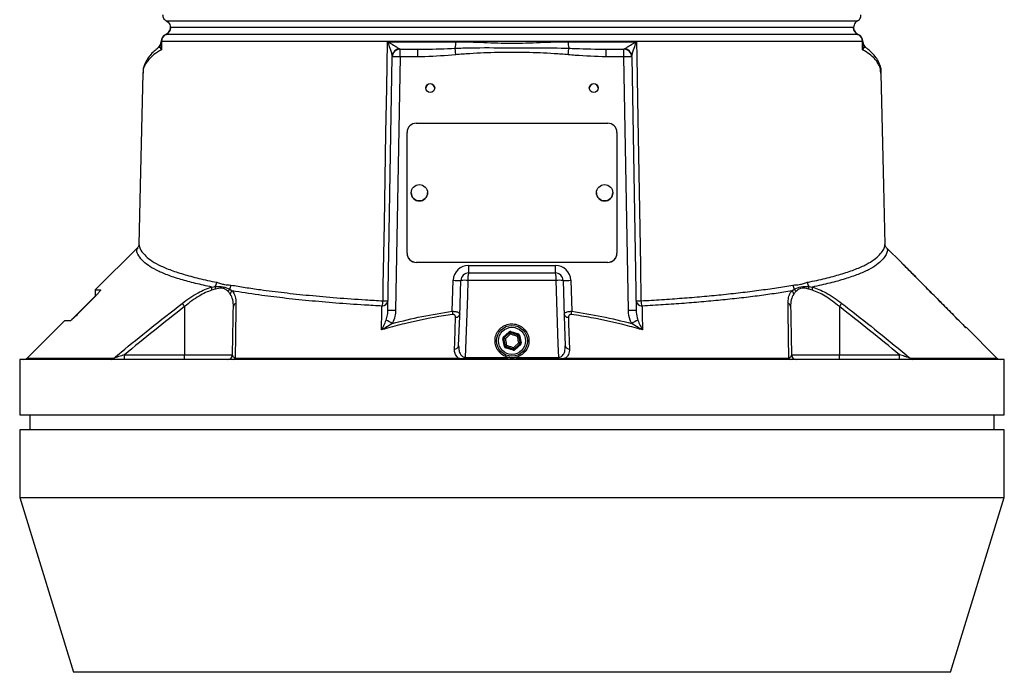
# Model space of a CAD drawing. Header units: millimetres. Extents: x 1168 to 1858, y 830 to 2111.
# Tile 4 of 5: x 1354 to 1673, y 1600 to 1811. Entities that reach past the tile are written whole.
import ezdxf

# ---------------------------------------------------------------- set-up
doc = ezdxf.new("R2010")
doc.units = ezdxf.units.MM

msp = doc.modelspace()

# ---------------------------------------------------------------- linework, layer by layer
at = {"color": 7, "linetype": 'Continuous', "lineweight": 25}
for p, q in [((1401.45, 1810.75), (1625.47, 1810.75)), ((1401.39, 1806.34), (1401.31, 1806.32)), ((1402.69, 1807.95), (1402.77, 1808.51)), ((1402.77, 1808.54), (1402.77, 1808.51)), ((1624.15, 1808.54), (1624.15, 1808.51)), ((1624.15, 1808.51), (1624.24, 1807.95)), ((1625.61, 1806.32), (1625.53, 1806.34)), ((1399.77, 1802.59), (1399.77, 1804.01)), ((1627.15, 1804.01), (1627.15, 1802.59)), ((1398.76, 1801.97), (1398.7, 1801.93)), ((1477.18, 1799.06), (1477.18, 1801.51)), ((1477.18, 1801.51), (1483, 1801.51)), ((1483, 1799.06), (1483, 1801.51)), ((1543.93, 1799.06), (1543.93, 1801.51)), ((1543.93, 1801.51), (1549.74, 1801.51)), ((1549.74, 1799.06), (1549.74, 1801.51)), ((1473.25, 1716.86), (1474.68, 1799.06)), ((1477.18, 1799.06), (1475.75, 1716.86)), ((1483, 1799.06), (1477.18, 1799.06)), ((1549.74, 1799.06), (1543.93, 1799.06)), ((1551.17, 1716.86), (1549.74, 1799.06)), ((1552.24, 1799.06), (1553.67, 1716.86)), ((1393.93, 1794.25), (1393.9, 1793.8)), ((1632.93, 1793.62), (1632.91, 1793.84)), ((1482.46, 1777.53), (1544.46, 1777.53)), ((1479.46, 1735.44), (1479.46, 1774.53)), ((1547.46, 1774.53), (1547.46, 1735.44)), ((1480.81, 1754.99), (1480.81, 1754.99)), ((1486.11, 1754.99), (1486.11, 1754.99)), ((1540.81, 1754.99), (1540.81, 1754.99)), ((1546.11, 1754.99), (1546.11, 1754.99)), ((1392.26, 1737.31), (1378.46, 1723.51)), ((1479.46, 1735.43), (1479.46, 1735.44)), ((1547.46, 1735.43), (1547.46, 1735.44)), ((1634.21, 1738.12), (1634.2, 1738.19)), ((1639.71, 1732.27), (1634.67, 1737.31)), ((1544.46, 1732.44), (1482.46, 1732.44)), ((1482.46, 1732.43), (1482.46, 1732.44)), ((1544.46, 1732.43), (1482.46, 1732.43)), ((1544.46, 1732.43), (1544.46, 1732.44)), ((1499.42, 1731.47), (1499.42, 1729.01)), ((1499.42, 1731.47), (1527.5, 1731.47)), ((1499.42, 1729.01), (1527.5, 1729.01)), ((1527.5, 1731.47), (1527.5, 1729.01)), ((1494.07, 1716.58), (1494.43, 1726.64)), ((1527.73, 1726.6), (1499.2, 1726.6)), ((1532.5, 1726.64), (1532.85, 1716.58)), ((1378.46, 1723.51), (1378.46, 1721.51)), ((1378.46, 1723.51), (1380.15, 1723.51)), ((1417.32, 1723.79), (1416.15, 1723.41)), ((1416.2, 1724.44), (1417.34, 1724.61)), ((1422, 1723.77), (1422.85, 1723.2)), ((1604.08, 1723.2), (1604.93, 1723.77)), ((1609.59, 1724.61), (1610.72, 1724.44)), ((1610.77, 1723.41), (1609.6, 1723.79)), ((1378.46, 1721.51), (1370.86, 1713.92)), ((1378.49, 1721.49), (1372.56, 1715.5)), ((1407.4, 1718.11), (1407.4, 1702.49)), ((1619.53, 1718.11), (1619.53, 1702.49)), ((1368.46, 1713.51), (1356.4, 1701.45)), ((1370.28, 1713.51), (1368.46, 1713.51)), ((1510.65, 1708.24), (1512.53, 1709.93)), ((1513.11, 1710.06), (1515.53, 1709.28)), ((1660.5, 1711.48), (1660.23, 1711.55)), ((1670.52, 1701.45), (1660.56, 1711.41)), ((1510.99, 1705.19), (1510.46, 1707.67)), ((1510.76, 1707.73), (1511.29, 1705.25)), ((1510.8, 1707.71), (1510.76, 1707.73)), ((1511.32, 1705.28), (1510.8, 1707.71)), ((1512.73, 1709.71), (1510.85, 1708.01)), ((1510.85, 1708.01), (1510.89, 1708)), ((1510.89, 1708), (1512.74, 1709.67)), ((1512.74, 1709.67), (1512.73, 1709.71)), ((1515.43, 1709), (1513.02, 1709.78)), ((1513.02, 1709.78), (1513.03, 1709.73)), ((1513.03, 1709.73), (1515.4, 1708.97)), ((1515.4, 1708.97), (1515.43, 1709)), ((1515.63, 1708.77), (1515.6, 1708.74)), ((1515.6, 1708.74), (1516.13, 1706.31)), ((1516.17, 1706.3), (1515.63, 1708.77)), ((1515.93, 1708.84), (1516.46, 1706.36)), ((1511.29, 1705.25), (1511.32, 1705.28)), ((1513.81, 1703.96), (1511.4, 1704.74)), ((1511.52, 1705.06), (1511.49, 1705.03)), ((1511.49, 1705.03), (1513.9, 1704.25)), ((1513.89, 1704.29), (1511.52, 1705.06)), ((1513.9, 1704.25), (1513.89, 1704.29)), ((1516.03, 1706.02), (1514.18, 1704.35)), ((1514.18, 1704.35), (1514.19, 1704.31)), ((1514.19, 1704.31), (1516.07, 1706.01)), ((1516.27, 1705.79), (1514.39, 1704.09)), ((1516.07, 1706.01), (1516.03, 1706.02)), ((1516.13, 1706.31), (1516.17, 1706.3)), ((1353.96, 1701.01), (1353.96, 1683.01)), ((1672.96, 1701.01), (1353.96, 1701.01)), ((1387.9, 1701.01), (1387.9, 1702.49)), ((1387.9, 1702.49), (1407.4, 1702.49)), ((1407.4, 1702.49), (1422.92, 1702.49)), ((1407.4, 1701.01), (1407.4, 1702.49)), ((1423.78, 1701.45), (1496.03, 1701.45)), ((1528.62, 1701.13), (1498.3, 1701.13)), ((1498.31, 1701.67), (1512.13, 1701.67)), ((1514.79, 1701.67), (1528.61, 1701.67)), ((1530.89, 1701.45), (1603.14, 1701.45)), ((1604, 1702.49), (1619.53, 1702.49)), ((1619.53, 1701.01), (1619.53, 1702.49)), ((1619.53, 1702.49), (1639.03, 1702.49)), ((1639.03, 1701.01), (1639.03, 1702.49)), ((1672.96, 1683.01), (1672.96, 1701.01)), ((1353.96, 1683.01), (1672.96, 1683.01)), ((1357.26, 1683.01), (1357.26, 1678.21)), ((1669.66, 1678.21), (1669.66, 1683.01)), ((1353.96, 1678.21), (1353.96, 1656.24)), ((1672.96, 1678.21), (1353.96, 1678.21)), ((1672.96, 1656.24), (1672.96, 1678.21)), ((1353.96, 1656.24), (1371.36, 1599.6)), ((1353.96, 1656.24), (1672.96, 1656.24)), ((1655.56, 1599.6), (1672.96, 1656.24))]:
    msp.add_line(p, q, dxfattribs=at)
at = {"color": 1, "linetype": 'Continuous', "lineweight": 25}
for p, q in [((1380.15, 1723.45), (1380.15, 1723.51)), ((1356.4, 1701.45), (1384.52, 1701.45)), ((1642.4, 1701.45), (1670.52, 1701.45)), ((1655.56, 1599.6), (1371.36, 1599.6))]:
    msp.add_line(p, q, dxfattribs=at)
at = {"color": 7, "linetype": 'Continuous', "lineweight": 25, "flags": 128}
for points in [[(1399.77, 1804.01), (1399.77, 1804.02), (1399.78, 1804.03), (1399.79, 1804.03), (1399.8, 1804.04), (1399.81, 1804.05), (1399.83, 1804.05), (1399.85, 1804.06), (1399.88, 1804.07)], [(1471.67, 1719.99), (1471.76, 1724.99), (1472.1, 1744.98), (1472.61, 1774.47), (1472.86, 1788.97), (1473.12, 1803.96)], [(1553.8, 1803.96), (1553.89, 1798.96), (1554.23, 1778.96), (1554.74, 1749.48), (1555.05, 1731.48), (1555.25, 1719.99)], [(1627.04, 1804.07), (1627.07, 1804.06), (1627.09, 1804.05), (1627.11, 1804.05), (1627.12, 1804.04), (1627.14, 1804.03), (1627.14, 1804.03), (1627.15, 1804.02), (1627.15, 1804.01)], [(1495.25, 1799.72), (1495.22, 1800.05), (1495.19, 1800.36), (1495.16, 1800.66), (1495.14, 1800.95), (1495.11, 1801.22), (1495.09, 1801.46), (1495.07, 1801.67), (1495.05, 1801.85)], [(1531.68, 1799.72), (1531.71, 1800.05), (1531.73, 1800.36), (1531.76, 1800.66), (1531.79, 1800.95), (1531.81, 1801.22), (1531.83, 1801.46), (1531.85, 1801.67), (1531.87, 1801.85)], [(1393.87, 1793.79), (1393.04, 1757.3), (1392.61, 1738.13)], [(1634.31, 1738.19), (1633.88, 1757.3), (1633.05, 1793.62)], [(1496.18, 1705.37), (1496.52, 1714.98), (1496.92, 1726.6)], [(1499.2, 1726.6), (1499.02, 1721.6), (1498.31, 1701.67)], [(1528.61, 1701.67), (1528.45, 1706.08), (1527.73, 1726.6)], [(1530, 1726.6), (1530.4, 1714.98), (1530.74, 1705.37)], [(1494.81, 1704.36), (1494.89, 1706.48), (1495.18, 1714.67)], [(1531.74, 1714.67), (1531.82, 1712.55), (1532.11, 1704.36)], [(1512.73, 1709.71), (1512.72, 1709.72), (1512.71, 1709.73), (1512.69, 1709.75), (1512.67, 1709.78), (1512.64, 1709.81), (1512.6, 1709.85), (1512.57, 1709.89), (1512.53, 1709.93)], [(1513.11, 1710.06), (1513.1, 1710.01), (1513.08, 1709.95), (1513.06, 1709.9), (1513.05, 1709.86), (1513.04, 1709.83), (1513.03, 1709.8), (1513.02, 1709.78), (1513.02, 1709.78)], [(1510.85, 1708.01), (1510.84, 1708.02), (1510.83, 1708.03), (1510.81, 1708.05), (1510.79, 1708.08), (1510.76, 1708.11), (1510.72, 1708.15), (1510.69, 1708.19), (1510.65, 1708.24)], [(1511.36, 1707.68), (1511.25, 1707.68), (1511.14, 1707.69), (1511.04, 1707.7), (1510.96, 1707.7), (1510.89, 1707.71), (1510.84, 1707.71), (1510.81, 1707.71), (1510.8, 1707.71)], [(1510.89, 1708), (1510.9, 1707.99), (1510.93, 1707.98), (1510.97, 1707.95), (1511.03, 1707.91), (1511.1, 1707.87), (1511.18, 1707.82), (1511.27, 1707.76), (1511.36, 1707.71)], [(1512.95, 1709.24), (1512.9, 1709.34), (1512.85, 1709.43), (1512.81, 1709.51), (1512.78, 1709.58), (1512.76, 1709.63), (1512.74, 1709.66), (1512.74, 1709.67)], [(1513.03, 1709.73), (1513.03, 1709.72), (1513.03, 1709.69), (1513.03, 1709.63), (1513.03, 1709.56), (1513.02, 1709.47), (1513.02, 1709.37), (1513.02, 1709.26)], [(1515.11, 1708.54), (1515.18, 1708.64), (1515.24, 1708.73), (1515.29, 1708.81), (1515.34, 1708.87), (1515.37, 1708.92), (1515.39, 1708.96), (1515.4, 1708.97)], [(1515.6, 1708.74), (1515.59, 1708.74), (1515.56, 1708.72), (1515.5, 1708.69), (1515.43, 1708.65), (1515.35, 1708.61), (1515.25, 1708.56), (1515.14, 1708.5)], [(1515.53, 1709.28), (1515.51, 1709.23), (1515.49, 1709.17), (1515.48, 1709.12), (1515.46, 1709.08), (1515.45, 1709.05), (1515.44, 1709.02), (1515.44, 1709), (1515.43, 1709)], [(1515.93, 1708.84), (1515.87, 1708.82), (1515.82, 1708.81), (1515.77, 1708.8), (1515.72, 1708.79), (1515.69, 1708.78), (1515.66, 1708.78), (1515.64, 1708.77), (1515.63, 1708.77)], [(1511.32, 1705.28), (1511.33, 1705.29), (1511.37, 1705.3), (1511.42, 1705.33), (1511.49, 1705.37), (1511.58, 1705.42), (1511.67, 1705.47), (1511.78, 1705.52)], [(1511.49, 1705.03), (1511.49, 1705.02), (1511.48, 1705), (1511.47, 1704.98), (1511.46, 1704.94), (1511.45, 1704.9), (1511.43, 1704.85), (1511.41, 1704.8), (1511.4, 1704.74)], [(1511.81, 1705.49), (1511.74, 1705.39), (1511.68, 1705.3), (1511.63, 1705.22), (1511.58, 1705.15), (1511.55, 1705.1), (1511.53, 1705.07), (1511.52, 1705.06)], [(1513.9, 1704.25), (1513.9, 1704.24), (1513.89, 1704.22), (1513.88, 1704.2), (1513.87, 1704.16), (1513.86, 1704.12), (1513.84, 1704.07), (1513.83, 1704.02), (1513.81, 1703.96)], [(1513.89, 1704.29), (1513.89, 1704.3), (1513.89, 1704.34), (1513.89, 1704.39), (1513.9, 1704.47), (1513.9, 1704.55), (1513.9, 1704.66), (1513.91, 1704.77)], [(1513.97, 1704.78), (1514.02, 1704.68), (1514.07, 1704.59), (1514.11, 1704.51), (1514.14, 1704.44), (1514.16, 1704.4), (1514.18, 1704.36), (1514.18, 1704.35)], [(1514.39, 1704.09), (1514.36, 1704.13), (1514.32, 1704.17), (1514.28, 1704.21), (1514.25, 1704.24), (1514.23, 1704.27), (1514.21, 1704.29), (1514.2, 1704.31), (1514.19, 1704.31)], [(1516.03, 1706.02), (1516.02, 1706.03), (1516, 1706.05), (1515.95, 1706.07), (1515.89, 1706.11), (1515.82, 1706.15), (1515.74, 1706.2), (1515.65, 1706.26), (1515.56, 1706.32)], [(1515.57, 1706.35), (1515.68, 1706.34), (1515.78, 1706.33), (1515.88, 1706.33), (1515.96, 1706.32), (1516.03, 1706.32), (1516.08, 1706.31), (1516.11, 1706.31), (1516.13, 1706.31)], [(1516.27, 1705.79), (1516.24, 1705.83), (1516.2, 1705.87), (1516.16, 1705.91), (1516.13, 1705.94), (1516.11, 1705.97), (1516.09, 1705.99), (1516.08, 1706), (1516.07, 1706.01)], [(1516.46, 1706.36), (1516.4, 1706.35), (1516.35, 1706.33), (1516.3, 1706.32), (1516.25, 1706.31), (1516.22, 1706.31), (1516.19, 1706.3), (1516.17, 1706.3), (1516.17, 1706.3)]]:
    msp.add_lwpolyline(points, dxfattribs=at)
at = {"color": 7, "linetype": 'Continuous', "lineweight": 25}
for centre, radius in [((1486.96, 1788.97), 1.45), ((1539.96, 1788.97), 1.45), ((1483.46, 1754.99), 2.65), ((1543.46, 1754.99), 2.65), ((1513.46, 1707.01), 5), ((1513.46, 1707.01), 4.4)]:
    msp.add_circle(centre, radius, dxfattribs=at)
for centre, radius, start, end in [((1402.27, 1804.01), 2.5, 112.4771, 180), ((1402.38, 1804.04), 2.5, 113.1318, 179.3893), ((1400.4, 1808.48), 2.34, 292.8759, 346.8149), ((1400.42, 1808.63), 2.49, 293.0935, 357.2566), ((1626.51, 1808.63), 2.49, 182.7434, 246.9065), ((1626.52, 1808.48), 2.34, 193.1849, 247.1243), ((1624.55, 1804.04), 2.5, 0.6107, 66.8682), ((1624.65, 1804.01), 2.5, 0, 67.5229), ((1397.27, 1803.99), 2.5, 306.2428, 359.9974), ((1398.08, 1802.59), 1.69, 333.0594, 359.7986), ((1485.69, 1803.76), 9.56, 348.4428, 1.1609), ((1541.23, 1803.76), 9.56, 178.8391, 191.5572), ((1629.65, 1803.99), 2.5, 180.0027, 233.716), ((1628.84, 1802.59), 1.69, 180.2014, 206.9406), ((1477.18, 1799.01), 2.5, 90, 179), ((1477.12, 1799.2), 2.43, 93.802, 177.9087), ((1549.74, 1799.01), 2.5, 1, 90), ((1549.8, 1799.2), 2.43, 2.0913, 86.198), ((1475.93, 1763.2), 35.87, 88.0035, 91.9965), ((1550.99, 1763.2), 35.87, 88.0035, 91.9965), ((1486.96, 1788.85), 1.45, 2.4202, 177.5798), ((1539.96, 1788.85), 1.45, 2.4202, 177.5798), ((1482.46, 1774.53), 3, 89.9964, 179.9949), ((1544.46, 1774.53), 3, 0.0051, 90.0036), ((1483.46, 1754.99), 2.65, 180.0063, 359.9937), ((1543.46, 1754.99), 2.65, 180.0063, 359.9937), ((1482.46, 1735.44), 3, 180.0051, 270.0036), ((1482.46, 1735.43), 3, 180.0051, 270.0036), ((1544.46, 1735.44), 3, 269.9964, 359.9949), ((1544.46, 1735.43), 3, 269.9964, 359.9949), ((1499.42, 1726.47), 5, 90, 178), ((1499.42, 1726.51), 2.5, 90, 178), ((1505.91, 1727.18), 6.74, 164.2467, 184.9712), ((1527.5, 1726.47), 5, 2, 90), ((1521.02, 1727.18), 6.74, 355.0288, 15.7533), ((1527.5, 1726.51), 2.5, 2, 90), ((1414.71, 1726.25), 3.09, 328.0588, 354.9678), ((1496.3, 1762.47), 35.88, 267.004, 270.9951), ((1498.06, 1709.34), 17.29, 86.2359, 93.7641), ((1528.86, 1709.34), 17.29, 86.2359, 93.7641), ((1530.62, 1762.47), 35.88, 269.0049, 272.996), ((1612.21, 1726.25), 3.09, 185.0322, 211.9412), ((1418.05, 1723.82), 1.94, 161.4062, 192.3286), ((1419.2, 1724.16), 1.92, 166.3208, 191.1432), ((1423.21, 1722.55), 1.72, 134.885, 166.2871), ((1419.21, 1725.38), 3.22, 329.8091, 354.9808), ((1423.78, 1721.84), 1.65, 124.3985, 168.5628), ((1603.14, 1721.84), 1.65, 11.4372, 55.6015), ((1607.71, 1725.38), 3.22, 185.0192, 210.1909), ((1603.71, 1722.55), 1.72, 13.7129, 45.115), ((1607.72, 1724.16), 1.92, 348.8568, 13.6792), ((1608.88, 1723.82), 1.94, 347.6714, 18.5938), ((1471.28, 1720.33), 2.05, 271.6185, 350.8087), ((1466.01, 1720.21), 5.67, 340.0633, 357.7679), ((1472.33, 1739.6), 19.62, 268.0677, 272.8398), ((1555.64, 1720.33), 2.05, 189.1913, 268.3815), ((1554.59, 1739.6), 19.62, 267.1602, 271.9323), ((1560.91, 1720.21), 5.67, 182.2321, 199.9367), ((1346.27, 1670.89), 77.24, 37.6885, 38.6648), ((1424.38, 1718.01), 1.19, 107.8388, 175.4224), ((1474.5, 1681.01), 35.87, 88.0035, 91.9965), ((1958.44, 1780.14), 468.69, 187.7942, 187.9219), ((1068.49, 1780.14), 468.69, 352.0781, 352.2058), ((1552.42, 1681.01), 35.87, 88.0035, 91.9965), ((1602.55, 1718.01), 1.19, 4.5776, 72.1612), ((1680.65, 1670.89), 77.24, 141.3352, 142.3115), ((1433.15, 1638.4), 85.07, 60.7861, 62.303), ((1495.29, 1715.94), 1.28, 264.9934, 347.9392), ((1531.63, 1715.94), 1.28, 192.0608, 275.0066), ((1593.77, 1638.4), 85.07, 117.697, 119.2139), ((1458.61, 1950.22), 248.03, 282.0665, 282.1358), ((1511.09, 1707.78), 0.3, 132.0992, 192.0892), ((1512.94, 1709.45), 0.3, 72.1015, 132.1008), ((1515.31, 1708.68), 0.3, 12.0906, 72.1045), ((1494.93, 1705.64), 1.28, 264.7957, 347.8803), ((1510.15, 1709.82), 4.71, 280.2754, 283.9268), ((1511.61, 1705.34), 0.3, 192.1152, 252.0799), ((1513.98, 1704.58), 0.3, 252.1135, 312.0665), ((1515.83, 1706.25), 0.3, 312.1129, 12.0825), ((1531.99, 1705.64), 1.28, 192.1197, 275.2043), ((1355.34, 1702.51), 1.5, 270, 315), ((1383.63, 1702.15), 1.13, 271.3084, 322.2391), ((1421.42, 1702.51), 1.5, 270, 359), ((1423.1, 1701.75), 0.747, 275.8914, 336.0245), ((1483.97, 1701.71), 14.34, 357.6828, 359.8435), ((1542.95, 1701.71), 14.34, 180.1565, 182.3172), ((1603.83, 1701.75), 0.747, 203.9755, 264.1086), ((1605.5, 1702.51), 1.5, 181, 270), ((1643.3, 1702.15), 1.13, 217.7609, 268.6916), ((1671.58, 1702.51), 1.5, 225, 270)]:
    msp.add_arc(centre, radius, start, end, dxfattribs=at)
for centre, major_axis, ratio, start_param, end_param in [((1512.93, 1709.49), (0.126, -0.587), 0.999797, 2.618082, 3.665103), ((1511.05, 1707.79), (0.571, -0.184), 0.999797, 2.618082, 3.665103), ((1511.05, 1707.79), (0.286, -0.092), 0.999391, 2.618082, 3.665103), ((1512.93, 1709.49), (-0.063, 0.294), 0.999391, 5.759674, 6.806696), ((1515.34, 1708.71), (0.223, 0.201), 0.999391, 5.759674, 6.806696), ((1515.34, 1708.71), (-0.445, -0.402), 0.999797, 2.618082, 3.665103), ((1511.58, 1705.31), (0.445, 0.402), 0.999797, 2.618082, 3.665103), ((1511.58, 1705.31), (0.223, 0.201), 0.999391, 2.618082, 3.665103), ((1513.99, 1704.53), (-0.126, 0.587), 0.999797, 2.618082, 3.665103), ((1513.99, 1704.53), (-0.063, 0.294), 0.999391, 2.618082, 3.665103), ((1515.87, 1706.23), (0.286, -0.092), 0.999391, 5.759674, 6.806696), ((1515.87, 1706.23), (-0.571, 0.184), 0.999797, 2.618082, 3.665103)]:
    msp.add_ellipse(centre, major_axis=major_axis, ratio=ratio, start_param=start_param, end_param=end_param, dxfattribs=at)
for points, knots in [([(1401.45, 1810.75), (1401.34, 1810.82), (1401.14, 1810.93), (1400.82, 1811.25), (1400.52, 1811.7), (1400.38, 1812.25), (1400.39, 1812.58), (1400.4, 1812.69)], [0, 0, 0, 0, 0.171242, 0.291491, 0.578226, 0.86505, 1, 1, 1, 1]), ([(1625.47, 1810.75), (1625.57, 1810.8), (1625.85, 1810.97), (1626.23, 1811.39), (1626.52, 1812.01), (1626.52, 1812.46), (1626.52, 1812.69)], [0, 0, 0, 0, 0.142715, 0.429137, 0.714536, 1, 1, 1, 1]), ([(1401.45, 1810.75), (1401.68, 1810.59), (1402.15, 1810.28), (1402.61, 1809.54), (1402.76, 1808.93), (1402.77, 1808.6), (1402.77, 1808.54)], [0, 0, 0, 0, 0.3132474, 0.6265719, 0.9375786, 1, 1, 1, 1]), ([(1625.47, 1810.75), (1625.42, 1810.72), (1625.12, 1810.55), (1624.66, 1810.12), (1624.23, 1809.38), (1624.18, 1808.82), (1624.15, 1808.54)], [0, 0, 0, 0, 0.072318, 0.382499, 0.691222, 1, 1, 1, 1]), ([(1402.69, 1807.95), (1402.64, 1807.76), (1402.57, 1807.59), (1402.39, 1807.26), (1402.29, 1807.1), (1402.04, 1806.82), (1401.91, 1806.69), (1401.68, 1806.53), (1401.6, 1806.48), (1401.44, 1806.38), (1401.36, 1806.34), (1401.27, 1806.3)], [0, 0, 0, 0, 0.25, 0.25, 0.5, 0.5, 0.75, 0.75, 0.875, 0.875, 1, 1, 1, 1]), ([(1625.53, 1806.34), (1624.45, 1806.34), (1622.28, 1806.34), (1617.95, 1806.34), (1612.95, 1806.34), (1607.27, 1806.34), (1601.01, 1806.34), (1594.13, 1806.34), (1586.69, 1806.34), (1578.72, 1806.34), (1570.28, 1806.34), (1561.43, 1806.34), (1552.26, 1806.34), (1542.81, 1806.34), (1533.14, 1806.34), (1523.33, 1806.34), (1513.44, 1806.34), (1503.55, 1806.34), (1493.73, 1806.34), (1484.06, 1806.34), (1474.6, 1806.34), (1465.42, 1806.34), (1456.6, 1806.34), (1448.16, 1806.34), (1440.19, 1806.34), (1432.74, 1806.34), (1425.87, 1806.34), (1419.63, 1806.34), (1414.03, 1806.34), (1409.05, 1806.34), (1404.71, 1806.34), (1402.5, 1806.34), (1401.39, 1806.34)], [0, 0, 0, 0, 0.034547, 0.069162, 0.103709, 0.136674, 0.169757, 0.20284, 0.235806, 0.268771, 0.301854, 0.334937, 0.367902, 0.400868, 0.433951, 0.467034, 0.499999, 0.533223, 0.566188, 0.599271, 0.632354, 0.66532, 0.698285, 0.731368, 0.764451, 0.797416, 0.830382, 0.863465, 0.896548, 0.929513, 0.964757, 1, 1, 1, 1]), ([(1624.02, 1808.51), (1623.51, 1808.51), (1622, 1808.51), (1618.86, 1808.51), (1614.4, 1808.51), (1609.27, 1808.51), (1603.57, 1808.51), (1597.23, 1808.51), (1590.33, 1808.51), (1582.89, 1808.51), (1574.97, 1808.51), (1566.62, 1808.51), (1557.91, 1808.51), (1548.9, 1808.51), (1539.63, 1808.51), (1530.19, 1808.51), (1520.63, 1808.51), (1511.02, 1808.51), (1501.43, 1808.51), (1491.92, 1808.51), (1482.56, 1808.51), (1473.42, 1808.51), (1464.54, 1808.51), (1456.01, 1808.51), (1447.88, 1808.51), (1440.2, 1808.51), (1433.02, 1808.51), (1426.4, 1808.51), (1420.36, 1808.51), (1414.94, 1808.51), (1410.17, 1808.51), (1406.04, 1808.51), (1403.95, 1808.51), (1402.91, 1808.51)], [0, 0, 0, 0, 0.016958, 0.051028, 0.085098, 0.117649, 0.150201, 0.182752, 0.215303, 0.247854, 0.280405, 0.312957, 0.345508, 0.378059, 0.41061, 0.443161, 0.475712, 0.508263, 0.540814, 0.573366, 0.605917, 0.638468, 0.671019, 0.70357, 0.736121, 0.768672, 0.801223, 0.833774, 0.866325, 0.899254, 0.932182, 0.966091, 1, 1, 1, 1]), ([(1624.24, 1807.95), (1624.29, 1807.76), (1624.35, 1807.59), (1624.53, 1807.26), (1624.64, 1807.1), (1624.88, 1806.82), (1625.02, 1806.69), (1625.24, 1806.53), (1625.32, 1806.48), (1625.48, 1806.38), (1625.57, 1806.34), (1625.65, 1806.3)], [0, 0, 0, 0, 0.25, 0.25, 0.5, 0.5, 0.75, 0.75, 0.875, 0.875, 1, 1, 1, 1]), ([(1627.04, 1804.07), (1626.22, 1804.07), (1624.56, 1804.07), (1621.11, 1804.07), (1616.66, 1804.07), (1610.98, 1804.07), (1604.54, 1804.07), (1597.52, 1804.07), (1589.99, 1804.07), (1582.05, 1804.07), (1573.63, 1804.07), (1564.77, 1804.07), (1555.5, 1804.07), (1545.88, 1804.07), (1536.03, 1804.07), (1526.07, 1804.07), (1516.04, 1804.07), (1506.02, 1804.07), (1496.05, 1804.07), (1486.22, 1804.07), (1476.58, 1804.07), (1467.2, 1804.07), (1458.13, 1804.07), (1449.47, 1804.07), (1441.28, 1804.07), (1433.59, 1804.07), (1426.45, 1804.07), (1419.62, 1804.07), (1413.64, 1804.07), (1408.51, 1804.07), (1404.4, 1804.07), (1401.62, 1804.07), (1400.28, 1804.07), (1399.88, 1804.07)], [0, 0, 0, 0, 0.026526, 0.053052, 0.0879563, 0.1230006, 0.158045, 0.1929493, 0.2259151, 0.2589987, 0.2920822, 0.325048, 0.3583482, 0.39177, 0.4251916, 0.4584918, 0.4914562, 0.5245384, 0.5576205, 0.5905847, 0.623549, 0.6566311, 0.689713, 0.7226771, 0.7556416, 0.7887237, 0.8218058, 0.85477, 0.8927046, 0.9240774, 0.9555008, 0.9868736, 1, 1, 1, 1]), ([(1473.12, 1803.96), (1479.43, 1803.96), (1486.83, 1803.96), (1494.35, 1803.96), (1495.25, 1803.96)], [0.58889383, 0.58889383, 0.58889383, 0.58889383, 0.61338728, 0.61670776, 0.61670776, 0.61670776, 0.61670776]), ([(1473.12, 1803.96), (1473.12, 1803.95), (1473.33, 1803.84), (1474.16, 1803.39), (1475.34, 1802.72), (1476.49, 1802.01), (1476.83, 1801.74), (1476.96, 1801.63)], [0, 0, 0, 0, 0.002546, 0.130038, 0.540329, 0.813608, 1, 1, 1, 1]), ([(1474.69, 1799.29), (1474.66, 1799.51), (1474.6, 1800.07), (1474.14, 1801.48), (1473.61, 1802.82), (1473.22, 1803.73), (1473.12, 1803.95), (1473.12, 1803.96)], [0, 0, 0, 0, 0.18812, 0.462096, 0.87075, 0.997461, 1, 1, 1, 1]), ([(1495.25, 1803.96), (1496.76, 1803.96), (1498.27, 1803.92), (1501.29, 1803.83), (1502.8, 1803.77), (1505.83, 1803.65), (1507.35, 1803.6), (1510.38, 1803.52), (1511.9, 1803.49), (1514.95, 1803.49), (1516.47, 1803.52), (1519.52, 1803.59), (1521.05, 1803.65), (1524.09, 1803.77), (1525.61, 1803.83), (1528.65, 1803.92), (1530.17, 1803.96), (1531.68, 1803.96)], [0, 0, 0, 0, 0.125, 0.125, 0.25, 0.25, 0.375, 0.375, 0.5, 0.5, 0.625, 0.625, 0.75, 0.75, 0.875, 0.875, 1, 1, 1, 1]), ([(1531.68, 1803.96), (1532.58, 1803.96), (1540.1, 1803.96), (1547.49, 1803.96), (1553.8, 1803.96)], [0.51660447, 0.51660447, 0.51660447, 0.51660447, 0.51992496, 0.5444184, 0.5444184, 0.5444184, 0.5444184]), ([(1549.96, 1801.63), (1550.1, 1801.74), (1550.43, 1802.01), (1551.58, 1802.72), (1552.76, 1803.39), (1553.6, 1803.84), (1553.8, 1803.95), (1553.8, 1803.96)], [0, 0, 0, 0, 0.186392, 0.459671, 0.869962, 0.997454, 1, 1, 1, 1]), ([(1553.8, 1803.96), (1553.8, 1803.95), (1553.7, 1803.73), (1553.31, 1802.82), (1552.78, 1801.48), (1552.32, 1800.07), (1552.26, 1799.51), (1552.23, 1799.29)], [0, 0, 0, 0, 0.002539, 0.12925, 0.537904, 0.81188, 1, 1, 1, 1]), ([(1398.76, 1801.86), (1398.34, 1801.55), (1397.36, 1800.79), (1396.14, 1799.51), (1395.06, 1798.01), (1394.34, 1796.44), (1393.97, 1795.27), (1393.95, 1794.61), (1393.94, 1794.49)], [0, 0, 0, 0, 0.148987, 0.353705, 0.560009, 0.762206, 0.957246, 1, 1, 1, 1]), ([(1483, 1801.51), (1483.73, 1801.52), (1487.74, 1801.53), (1491.77, 1801.71), (1495.05, 1801.85)], [0, 0, 0, 0, 0.182987, 1, 1, 1, 1]), ([(1495.25, 1799.72), (1491.92, 1799.44), (1487.84, 1799.1), (1483.75, 1799.06), (1483, 1799.06)], [0, 0, 0, 0, 0.815228, 1, 1, 1, 1]), ([(1495.05, 1801.85), (1496.72, 1801.9), (1502.36, 1802.08), (1511.33, 1801.97), (1521.95, 1802.06), (1528.56, 1801.92), (1531.87, 1801.85)], [0, 0, 0, 0, 0.135704, 0.460812, 0.730152, 1, 1, 1, 1]), ([(1531.68, 1799.72), (1530.16, 1799.86), (1528.65, 1799.97), (1525.61, 1800.16), (1524.09, 1800.24), (1519.54, 1800.43), (1516.5, 1800.5), (1510.42, 1800.5), (1507.38, 1800.43), (1502.83, 1800.24), (1501.31, 1800.16), (1498.28, 1799.97), (1496.76, 1799.86), (1495.25, 1799.72)], [0, 0, 0, 0, 0.125, 0.125, 0.25, 0.25, 0.5, 0.5, 0.75, 0.75, 0.875, 0.875, 1, 1, 1, 1]), ([(1543.93, 1799.06), (1540.59, 1799.16), (1536.5, 1799.29), (1532.43, 1799.66), (1531.68, 1799.72)], [0, 0, 0, 0, 0.815957, 1, 1, 1, 1]), ([(1531.87, 1801.85), (1532.62, 1801.81), (1536.64, 1801.63), (1540.66, 1801.57), (1543.93, 1801.51)], [0, 0, 0, 0, 0.18561, 1, 1, 1, 1]), ([(1633.11, 1793.82), (1633.11, 1794.13), (1633.12, 1794.97), (1632.76, 1796.31), (1632.09, 1797.8), (1631.13, 1799.23), (1629.9, 1800.53), (1628.92, 1801.44), (1628.27, 1801.89), (1628.17, 1801.96)], [0, 0, 0, 0, 0.103322, 0.273922, 0.445146, 0.621812, 0.806892, 0.968586, 1, 1, 1, 1]), ([(1392.61, 1738.12), (1392.61, 1738.12), (1392.62, 1738.05), (1392.53, 1737.62), (1392.34, 1737.4), (1392.24, 1737.29)], [0, 0, 0, 0, 0.0317166, 0.5160124, 1, 1, 1, 1]), ([(1634.67, 1737.31), (1634.59, 1737.39), (1634.41, 1737.59), (1634.3, 1738.03), (1634.31, 1738.11), (1634.31, 1738.12)], [0, 0, 0, 0, 0.384008, 0.927029, 1, 1, 1, 1]), ([(1660.49, 1711.28), (1659.03, 1712.77), (1656.13, 1715.72), (1651.85, 1720.05), (1647.69, 1724.25), (1643.66, 1728.31), (1641.01, 1730.97), (1639.7, 1732.27)], [0, 0, 0, 0, 0.21257, 0.418853, 0.618851, 0.812566, 1, 1, 1, 1]), ([(1641.58, 1730.39), (1642.77, 1729.2), (1645.19, 1726.77), (1648.87, 1723.06), (1652.66, 1719.24), (1656.54, 1715.3), (1659.17, 1712.63), (1660.49, 1711.28)], [0, 0, 0, 0, 0.18864, 0.382957, 0.582956, 0.788637, 1, 1, 1, 1]), ([(1417.79, 1725.98), (1418.2, 1725.85), (1419.02, 1725.6), (1420.54, 1725.16), (1421.7, 1725.12), (1422.42, 1725.1)], [0, 0, 0, 0, 0.277049, 0.553881, 1, 1, 1, 1]), ([(1604.5, 1725.1), (1605.19, 1725.12), (1606.36, 1725.16), (1607.88, 1725.6), (1608.73, 1725.85), (1609.13, 1725.98)], [0, 0, 0, 0, 0.42584, 0.728136, 1, 1, 1, 1]), ([(1380.15, 1723.51), (1380.17, 1723.5), (1380.19, 1723.47), (1380.05, 1723.24), (1379.72, 1722.81), (1379.17, 1722.2), (1378.71, 1721.72), (1378.49, 1721.49)], [0, 0, 0, 0, 0.138972, 0.277328, 0.473653, 0.747385, 1, 1, 1, 1]), ([(1406.58, 1719.14), (1407.41, 1719.76), (1409.09, 1721.01), (1411.58, 1722.52), (1413.99, 1723.73), (1415.46, 1724.2), (1416.2, 1724.44)], [0, 0, 0, 0, 0.267865, 0.541857, 0.767178, 1, 1, 1, 1]), ([(1416.15, 1723.41), (1415.49, 1723.18), (1414.15, 1722.7), (1411.97, 1721.5), (1409.68, 1719.98), (1408.16, 1718.73), (1407.4, 1718.11)], [0, 0, 0, 0, 0.222281, 0.453439, 0.723257, 1, 1, 1, 1]), ([(1421.54, 1722.96), (1421.35, 1723.14), (1420.89, 1723.62), (1420.11, 1723.99), (1418.92, 1724.18), (1418.01, 1723.96), (1417.32, 1723.79)], [0, 0, 0, 0, 0.189296, 0.478529, 0.599257, 1, 1, 1, 1]), ([(1417.34, 1724.61), (1418.22, 1724.64), (1419.98, 1724.68), (1421.33, 1724.07), (1422, 1723.77)], [0, 0, 0, 0, 0.506054, 1, 1, 1, 1]), ([(1422.42, 1725.1), (1423.94, 1724.84), (1426.99, 1724.32), (1432.68, 1723.49), (1439.53, 1722.62), (1447.8, 1721.74), (1456.63, 1720.97), (1464.67, 1720.39), (1469.78, 1720.1), (1471.67, 1719.99)], [0, 0, 0, 0, 0.113496, 0.227364, 0.393034, 0.558702, 0.729288, 0.899873, 1, 1, 1, 1]), ([(1422.85, 1723.2), (1423.15, 1722.72), (1423.76, 1721.75), (1424, 1720.29), (1424.01, 1719.38), (1424.01, 1719.14)], [0, 0, 0, 0, 0.414543, 0.842743, 1, 1, 1, 1]), ([(1471.34, 1718.28), (1469.43, 1718.39), (1464.34, 1718.67), (1456.35, 1719.24), (1447.52, 1720.01), (1439.17, 1720.88), (1433.92, 1721.54), (1428.4, 1722.3), (1425.61, 1722.75), (1422.85, 1723.2)], [0, 0, 0, 0, 0.103023, 0.27502, 0.447643, 0.620271, 0.792273, 0.79485, 1, 1, 1, 1]), ([(1555.25, 1719.99), (1557.51, 1720.12), (1562.03, 1720.38), (1568.62, 1720.85), (1575.05, 1721.37), (1581.38, 1721.97), (1587.55, 1722.65), (1593.54, 1723.4), (1599.24, 1724.21), (1602.75, 1724.81), (1604.5, 1725.1)], [0, 0, 0, 0, 0.1198108, 0.2396219, 0.3612598, 0.4828979, 0.6110668, 0.7392356, 0.8696176, 1, 1, 1, 1]), ([(1604.08, 1723.2), (1602.41, 1722.93), (1599.08, 1722.38), (1593.64, 1721.62), (1587.88, 1720.91), (1581.86, 1720.26), (1575.63, 1719.67), (1569.19, 1719.15), (1562.52, 1718.68), (1557.9, 1718.41), (1555.59, 1718.28)], [0, 0, 0, 0, 0.124841, 0.249681, 0.376452, 0.503223, 0.626476, 0.749729, 0.874865, 1, 1, 1, 1]), ([(1602.91, 1719.14), (1602.94, 1719.78), (1603, 1721.07), (1603.49, 1722.39), (1603.95, 1723.03), (1604.08, 1723.2)], [0, 0, 0, 0, 0.416105, 0.84257, 1, 1, 1, 1]), ([(1604.93, 1723.77), (1605.61, 1724.07), (1606.96, 1724.69), (1608.72, 1724.64), (1609.59, 1724.61)], [0, 0, 0, 0, 0.504753, 1, 1, 1, 1]), ([(1609.6, 1723.79), (1609.36, 1723.86), (1608.44, 1724.14), (1607.47, 1724.14), (1606.28, 1723.78), (1605.8, 1723.34), (1605.38, 1722.96)], [0, 0, 0, 0, 0.1391143, 0.5316224, 0.5970221, 1, 1, 1, 1]), ([(1610.72, 1724.44), (1611.45, 1724.21), (1612.93, 1723.73), (1615.33, 1722.53), (1617.84, 1721), (1619.5, 1719.77), (1620.34, 1719.14)], [0, 0, 0, 0, 0.227269, 0.463128, 0.728209, 1, 1, 1, 1]), ([(1619.53, 1718.11), (1618.78, 1718.72), (1617.28, 1719.95), (1615.03, 1721.46), (1612.82, 1722.68), (1611.46, 1723.16), (1610.77, 1723.41)], [0, 0, 0, 0, 0.267879, 0.5415855, 0.7667704, 1, 1, 1, 1]), ([(1423.19, 1718.11), (1423.21, 1718.89), (1423.14, 1719.63), (1422.81, 1721), (1422.55, 1721.62), (1422.16, 1722.16)], [0, 0, 0, 0, 0.5, 0.5, 1, 1, 1, 1]), ([(1604.76, 1722.16), (1604.37, 1721.62), (1604.11, 1721), (1603.78, 1719.63), (1603.71, 1718.89), (1603.73, 1718.11)], [0, 0, 0, 0, 0.5, 0.5, 1, 1, 1, 1]), ([(1384.52, 1701.45), (1385.29, 1702.09), (1389.15, 1705.27), (1396.46, 1711.22), (1403.1, 1716.41), (1406.58, 1719.14)], [0, 0, 0, 0, 0.1060901, 0.5304566, 1, 1, 1, 1]), ([(1424.01, 1719.14), (1424, 1718.53), (1423.97, 1715.46), (1423.89, 1709.61), (1423.82, 1704.26), (1423.78, 1701.45)], [0, 0, 0, 0, 0.106091, 0.53046, 1, 1, 1, 1]), ([(1471.17, 1710.55), (1471.2, 1711.71), (1471.25, 1714.29), (1471.31, 1716.86), (1471.34, 1718.28)], [0, 0, 0, 0, 0.448553, 1, 1, 1, 1]), ([(1472.69, 1713.72), (1472.87, 1714.31), (1473.18, 1715.34), (1473.23, 1716.4), (1473.25, 1716.86)], [0, 0, 0, 0, 0.569893, 1, 1, 1, 1]), ([(1475.75, 1716.86), (1475.71, 1716.24), (1475.62, 1714.77), (1475.02, 1713.43), (1474.67, 1712.65)], [0, 0, 0, 0, 0.42272, 1, 1, 1, 1]), ([(1474.67, 1712.65), (1477.87, 1713.45), (1484.28, 1715.07), (1490.8, 1716.07), (1494.07, 1716.58)], [0, 0, 0, 0, 0.499055, 1, 1, 1, 1]), ([(1494.07, 1716.58), (1494.28, 1716.58), (1494.68, 1716.58), (1495.28, 1716.51), (1495.86, 1716.36), (1496.34, 1716.12), (1496.53, 1715.87), (1496.54, 1715.71), (1496.54, 1715.67)], [0, 0, 0, 0, 0.150385, 0.298134, 0.470512, 0.687289, 0.922303, 1, 1, 1, 1]), ([(1530.38, 1715.67), (1530.4, 1715.79), (1530.43, 1715.94), (1530.69, 1716.17), (1531.02, 1716.35), (1531.58, 1716.5), (1532.19, 1716.58), (1532.62, 1716.58), (1532.85, 1716.58)], [0, 0, 0, 0, 0.234855, 0.304903, 0.510095, 0.683, 0.833185, 1, 1, 1, 1]), ([(1532.85, 1716.58), (1536.11, 1716.08), (1542.63, 1715.07), (1549.04, 1713.45), (1552.25, 1712.65)], [0, 0, 0, 0, 0.4990041, 1, 1, 1, 1]), ([(1552.25, 1712.65), (1552.08, 1712.99), (1551.42, 1714.3), (1551.28, 1715.77), (1551.17, 1716.86)], [0, 0, 0, 0, 0.261142, 1, 1, 1, 1]), ([(1553.67, 1716.86), (1553.73, 1716.06), (1553.8, 1714.99), (1554.14, 1713.98), (1554.23, 1713.72)], [0, 0, 0, 0, 0.7469969, 1, 1, 1, 1]), ([(1555.59, 1718.28), (1555.61, 1717.13), (1555.66, 1714.55), (1555.72, 1711.97), (1555.75, 1710.55)], [0, 0, 0, 0, 0.448554, 1, 1, 1, 1]), ([(1603.14, 1701.45), (1603.13, 1702.09), (1603.09, 1705.27), (1603.01, 1711.22), (1602.94, 1716.41), (1602.91, 1719.14)], [0, 0, 0, 0, 0.1060905, 0.5304566, 1, 1, 1, 1]), ([(1620.34, 1719.14), (1621.13, 1718.53), (1625.08, 1715.46), (1632.47, 1709.61), (1638.98, 1704.26), (1642.4, 1701.45)], [0, 0, 0, 0, 0.1060905, 0.5304604, 1, 1, 1, 1]), ([(1372.56, 1715.5), (1372.25, 1715.19), (1371.73, 1714.67), (1371.05, 1714.06), (1370.62, 1713.71), (1370.37, 1713.54), (1370.3, 1713.52), (1370.28, 1713.51)], [0, 0, 0, 0, 0.341352, 0.579692, 0.757144, 0.898982, 1, 1, 1, 1]), ([(1494.22, 1715.54), (1493.23, 1715.4), (1488.28, 1714.69), (1481.23, 1713.26), (1474.58, 1711.54), (1471.83, 1710.74), (1471.17, 1710.55)], [0, 0, 0, 0, 0.127149, 0.636107, 0.9129698, 1, 1, 1, 1]), ([(1471.17, 1710.55), (1471.18, 1710.56), (1471.45, 1711.02), (1471.98, 1712), (1472.46, 1713.14), (1472.69, 1713.72)], [0, 0, 0, 0, 0.003118, 0.499601, 1, 1, 1, 1]), ([(1495.18, 1714.67), (1495.17, 1714.82), (1495.14, 1715.07), (1494.93, 1715.35), (1494.7, 1715.49), (1494.46, 1715.56), (1494.3, 1715.55), (1494.22, 1715.54)], [0, 0, 0, 0, 0.352319, 0.57654, 0.738956, 0.869471, 1, 1, 1, 1]), ([(1532.7, 1715.54), (1532.61, 1715.55), (1532.44, 1715.56), (1532.19, 1715.48), (1531.98, 1715.33), (1531.8, 1715.08), (1531.74, 1714.85), (1531.74, 1714.7), (1531.74, 1714.67)], [0, 0, 0, 0, 0.1446115, 0.2778911, 0.4421869, 0.6555334, 0.9313946, 1, 1, 1, 1]), ([(1555.75, 1710.55), (1555.09, 1710.74), (1553.47, 1711.21), (1547.98, 1712.69), (1540.97, 1714.29), (1534.86, 1715.22), (1532.7, 1715.54)], [0, 0, 0, 0, 0.0870299, 0.2141763, 0.7230867, 1, 1, 1, 1]), ([(1554.23, 1713.72), (1554.47, 1713.14), (1554.94, 1712), (1555.48, 1711.02), (1555.75, 1710.56), (1555.75, 1710.55)], [0, 0, 0, 0, 0.501826, 0.996882, 1, 1, 1, 1]), ([(1474.67, 1712.65), (1474.11, 1712.26), (1472.97, 1711.5), (1471.78, 1710.86), (1471.18, 1710.55), (1471.17, 1710.55)], [0, 0, 0, 0, 0.499385, 0.996588, 1, 1, 1, 1]), ([(1512.13, 1701.67), (1511.55, 1701.88), (1510.38, 1702.3), (1509.01, 1703.62), (1508.13, 1705.27), (1507.86, 1707.14), (1508.21, 1708.99), (1509.16, 1710.61), (1510.6, 1711.83), (1512.35, 1712.51), (1514.24, 1712.56), (1516.03, 1711.99), (1517.53, 1710.86), (1518.58, 1709.3), (1519.05, 1707.48), (1518.89, 1705.6), (1518.11, 1703.89), (1516.82, 1702.52), (1515.6, 1701.89), (1514.9, 1701.7), (1514.79, 1701.67)], [0, 0, 0, 0, 0.05815, 0.116324, 0.174582, 0.232887, 0.291145, 0.349337, 0.407504, 0.465681, 0.523868, 0.582056, 0.640244, 0.698424, 0.756592, 0.814772, 0.873014, 0.931314, 0.989593, 1, 1, 1, 1]), ([(1555.75, 1710.55), (1555.74, 1710.55), (1555.14, 1710.86), (1553.95, 1711.5), (1552.82, 1712.26), (1552.25, 1712.65)], [0, 0, 0, 0, 0.003412, 0.49919, 1, 1, 1, 1]), ([(1511.36, 1707.71), (1511.61, 1707.95), (1512.12, 1708.48), (1512.66, 1708.98), (1512.95, 1709.24)], [0, 0, 0, 0, 0.467768, 1, 1, 1, 1]), ([(1511.36, 1707.68), (1511.36, 1707.68), (1511.36, 1707.68), (1511.36, 1707.69), (1511.36, 1707.69), (1511.36, 1707.69), (1511.36, 1707.7), (1511.36, 1707.7), (1511.36, 1707.7), (1511.36, 1707.71)], [0.00000002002, 0.00000002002, 0.00000002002, 0.00000002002, 0.00001153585, 0.00001153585, 0.00001153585, 0.0000231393, 0.0000231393, 0.0000231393, 0.00003197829, 0.00003197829, 0.00003197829, 0.00003197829]), ([(1511.78, 1705.52), (1511.71, 1705.86), (1511.57, 1706.58), (1511.43, 1707.3), (1511.36, 1707.68)], [0, 0, 0, 0, 0.47467, 1, 1, 1, 1]), ([(1512.95, 1709.24), (1512.95, 1709.25), (1512.97, 1709.26), (1512.99, 1709.26), (1513.01, 1709.26), (1513.01, 1709.26), (1513.02, 1709.26)], [0, 0, 0, 0, 0.321342, 0.643781, 0.945265, 1, 1, 1, 1]), ([(1513.02, 1709.26), (1513.35, 1709.15), (1514.06, 1708.93), (1514.75, 1708.67), (1515.11, 1708.54)], [0, 0, 0, 0, 0.475039, 1, 1, 1, 1]), ([(1515.11, 1708.54), (1515.12, 1708.53), (1515.13, 1708.53), (1515.14, 1708.52), (1515.14, 1708.5), (1515.14, 1708.5)], [0, 0, 0, 0, 0.334558, 0.67046, 1, 1, 1, 1]), ([(1515.14, 1708.5), (1515.21, 1708.16), (1515.28, 1707.82), (1515.35, 1707.48), (1515.42, 1707.1), (1515.5, 1706.72), (1515.57, 1706.35)], [0.000159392, 0.000159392, 0.000159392, 0.000159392, 0.001200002, 0.001200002, 0.001200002, 0.002351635, 0.002351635, 0.002351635, 0.002351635]), ([(1496.03, 1701.45), (1495.87, 1701.6), (1495.33, 1702.12), (1494.87, 1703.13), (1494.83, 1703.98), (1494.81, 1704.36)], [0, 0, 0, 0, 0.18499, 0.638993, 1, 1, 1, 1]), ([(1496.18, 1705.37), (1496.19, 1704.99), (1496.2, 1704.14), (1496.51, 1703.03), (1497.05, 1702.2), (1497.6, 1701.8), (1498.03, 1701.68), (1498.25, 1701.68), (1498.31, 1701.67)], [0, 0, 0, 0, 0.25025, 0.553889, 0.750992, 0.879403, 0.963645, 1, 1, 1, 1]), ([(1511.81, 1705.49), (1511.8, 1705.49), (1511.79, 1705.49), (1511.78, 1705.51), (1511.78, 1705.52), (1511.78, 1705.52)], [0, 0, 0, 0, 0.3342009, 0.6697436, 1, 1, 1, 1]), ([(1513.91, 1704.77), (1513.55, 1704.88), (1513.2, 1704.99), (1512.5, 1705.23), (1512.15, 1705.35), (1511.81, 1705.49)], [0, 0, 0, 0, 0.5, 0.5, 1, 1, 1, 1]), ([(1513.97, 1704.78), (1513.97, 1704.78), (1513.96, 1704.77), (1513.96, 1704.77), (1513.95, 1704.77), (1513.94, 1704.76), (1513.93, 1704.76), (1513.92, 1704.76), (1513.92, 1704.76), (1513.91, 1704.77), (1513.91, 1704.77), (1513.91, 1704.77), (1513.91, 1704.77)], [0.00000000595, 0.00000000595, 0.00000000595, 0.00000000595, 0.00002365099, 0.00002365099, 0.00002365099, 0.00004745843, 0.00004745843, 0.00004745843, 0.00006963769, 0.00006963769, 0.00006963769, 0.00007362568, 0.00007362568, 0.00007362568, 0.00007362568]), ([(1515.56, 1706.32), (1515.32, 1706.07), (1514.8, 1705.55), (1514.26, 1705.05), (1513.97, 1704.78)], [0, 0, 0, 0, 0.467778, 1, 1, 1, 1]), ([(1515.57, 1706.35), (1515.57, 1706.34), (1515.57, 1706.34), (1515.56, 1706.33), (1515.56, 1706.32), (1515.56, 1706.32)], [0, 0, 0, 0, 0.361593, 0.722292, 1, 1, 1, 1]), ([(1528.61, 1701.67), (1528.74, 1701.68), (1529.05, 1701.7), (1529.36, 1701.85), (1529.75, 1702.12), (1530.19, 1702.63), (1530.68, 1703.77), (1530.72, 1704.75), (1530.74, 1705.37)], [0, 0, 0, 0, 0.072199, 0.174681, 0.194156, 0.359959, 0.594491, 1, 1, 1, 1]), ([(1532.11, 1704.36), (1532.06, 1703.74), (1531.97, 1702.74), (1531.3, 1701.81), (1530.93, 1701.49), (1530.89, 1701.45)], [0, 0, 0, 0, 0.589723, 0.951305, 1, 1, 1, 1]), ([(1387.9, 1702.49), (1387.27, 1702.29), (1386.32, 1702), (1385.17, 1701.65), (1384.71, 1701.51), (1384.52, 1701.45)], [0, 0, 0, 0, 0.535828, 0.809764, 1, 1, 1, 1]), ([(1423.78, 1701.45), (1423.62, 1701.52), (1423.27, 1701.69), (1422.99, 1702.04), (1422.95, 1702.32), (1422.92, 1702.49)], [0, 0, 0, 0, 0.238569, 0.528532, 1, 1, 1, 1]), ([(1498.3, 1701.13), (1498.24, 1701.13), (1497.45, 1701.14), (1496.69, 1701.24), (1496.04, 1701.45), (1496.03, 1701.45)], [0, 0, 0, 0, 0.071293, 0.996235, 1, 1, 1, 1]), ([(1514.79, 1701.67), (1514.29, 1701.59), (1513.4, 1701.43), (1512.52, 1701.6), (1512.13, 1701.67)], [0, 0, 0, 0, 0.565416, 1, 1, 1, 1]), ([(1530.89, 1701.45), (1530.89, 1701.45), (1530.5, 1701.33), (1529.77, 1701.17), (1528.98, 1701.14), (1528.62, 1701.13)], [0, 0, 0, 0, 0.003751, 0.550052, 1, 1, 1, 1]), ([(1604, 1702.49), (1603.97, 1702.29), (1603.92, 1702), (1603.59, 1701.65), (1603.27, 1701.51), (1603.14, 1701.45)], [0, 0, 0, 0, 0.535828, 0.809764, 1, 1, 1, 1]), ([(1642.4, 1701.45), (1642.16, 1701.52), (1641.63, 1701.69), (1640.47, 1702.04), (1639.58, 1702.32), (1639.03, 1702.49)], [0, 0, 0, 0, 0.2385659, 0.528532, 1, 1, 1, 1])]:
    msp.add_open_spline(points, degree=3, knots=knots, dxfattribs=at)
for points in [[(1399.77, 1802.59), (1399.77, 1802.17), (1399.81, 1801.76), (1399.88, 1801.34)], [(1399.88, 1804.07), (1399.88, 1803.16), (1399.88, 1802.25), (1399.88, 1801.34)], [(1627.04, 1801.34), (1627.04, 1802.25), (1627.04, 1803.16), (1627.04, 1804.07)], [(1627.15, 1802.59), (1627.15, 1802.17), (1627.11, 1801.76), (1627.04, 1801.34)], [(1399.59, 1801.83), (1399.65, 1801.67), (1399.75, 1801.5), (1399.88, 1801.34)], [(1627.33, 1801.83), (1627.27, 1801.67), (1627.18, 1801.5), (1627.04, 1801.34)], [(1639.7, 1732.27), (1640.33, 1731.65), (1640.95, 1731.02), (1641.58, 1730.39)], [(1422.16, 1722.16), (1421.98, 1722.42), (1421.77, 1722.69), (1421.54, 1722.96)], [(1605.38, 1722.96), (1605.15, 1722.69), (1604.95, 1722.42), (1604.76, 1722.16)], [(1407.4, 1718.11), (1400.81, 1713), (1394.32, 1707.78), (1387.9, 1702.49)], [(1422.92, 1702.49), (1423.01, 1707.78), (1423.1, 1713), (1423.19, 1718.11)], [(1603.73, 1718.11), (1603.82, 1713), (1603.91, 1707.78), (1604, 1702.49)], [(1639.03, 1702.49), (1632.6, 1707.78), (1626.11, 1713), (1619.53, 1718.11)], [(1660.5, 1711.35), (1660.5, 1711.32), (1660.5, 1711.3), (1660.5, 1711.28)]]:
    msp.add_open_spline(points, degree=3, dxfattribs=at)
at = {"color": 1, "linetype": 'Continuous', "lineweight": 25}
for points, knots in [([(1399.88, 1801.34), (1399.02, 1800.82), (1397.29, 1799.77), (1395.59, 1798.08), (1394.44, 1796.3), (1393.87, 1794.84), (1393.93, 1794), (1393.94, 1793.79)], [0, 0, 0, 0, 0.213785, 0.428881, 0.672068, 0.91547, 1, 1, 1, 1]), ([(1399.59, 1801.83), (1399.51, 1801.94), (1399.32, 1802.24), (1399.03, 1802.15), (1398.84, 1802.02), (1398.76, 1801.97)], [0, 0, 0, 0, 0.260573, 0.679357, 1, 1, 1, 1]), ([(1632.91, 1793.84), (1632.9, 1794.39), (1632.89, 1795.44), (1632.08, 1796.98), (1630.98, 1798.47), (1629.4, 1799.92), (1627.83, 1800.87), (1627.04, 1801.34)], [0, 0, 0, 0, 0.217125, 0.413333, 0.609988, 0.804506, 1, 1, 1, 1]), ([(1628.17, 1801.96), (1628.09, 1802.02), (1627.9, 1802.15), (1627.61, 1802.24), (1627.41, 1801.94), (1627.33, 1801.83)], [0, 0, 0, 0, 0.322288, 0.741002, 1, 1, 1, 1]), ([(1416.2, 1724.44), (1414.39, 1724.83), (1410.76, 1725.62), (1405.96, 1726.93), (1401.7, 1728.35), (1398.15, 1729.9), (1395.41, 1731.49), (1393.36, 1733.33), (1392.13, 1735.14), (1391.68, 1736.51), (1392.16, 1737.01), (1392.35, 1737.21)], [0, 0, 0, 0, 0.096957, 0.193915, 0.300259, 0.406985, 0.513733, 0.620107, 0.761253, 0.90289, 1, 1, 1, 1]), ([(1392.67, 1738.12), (1392.72, 1737.72), (1392.83, 1736.85), (1394.14, 1735.07), (1396.16, 1733.22), (1398.85, 1731.62), (1402.41, 1730.08), (1406.8, 1728.61), (1411.87, 1727.24), (1415.81, 1726.4), (1417.79, 1725.98)], [0, 0, 0, 0, 0.1404914, 0.2997999, 0.4156531, 0.5314916, 0.6506671, 0.7698422, 0.8845182, 1, 1, 1, 1]), ([(1609.13, 1725.98), (1609.42, 1726.04), (1611.71, 1726.5), (1615.71, 1727.41), (1620.65, 1728.77), (1624.86, 1730.22), (1628.31, 1731.74), (1630.9, 1733.33), (1632.67, 1734.97), (1633.75, 1736.45), (1634.33, 1737.52), (1634.24, 1737.97), (1634.21, 1738.12)], [0, 0, 0, 0, 0.016572, 0.129826, 0.243081, 0.359555, 0.476029, 0.590892, 0.705776, 0.822999, 0.940219, 1, 1, 1, 1]), ([(1634.6, 1737.23), (1634.7, 1737.17), (1635.15, 1736.89), (1635.09, 1736.05), (1634.58, 1734.74), (1633.47, 1733.24), (1631.69, 1731.63), (1629.12, 1730.04), (1625.7, 1728.53), (1621.49, 1727.09), (1616.53, 1725.72), (1612.73, 1724.86), (1610.72, 1724.44), (1610.72, 1724.44)], [0, 0, 0, 0, 0.0374276, 0.1631074, 0.2679632, 0.3730664, 0.4780611, 0.5827684, 0.6868611, 0.7913179, 0.8957719, 0.9998606, 1, 1, 1, 1])]:
    msp.add_open_spline(points, degree=3, knots=knots, dxfattribs=at)

doc.saveas('drawing.dxf')
